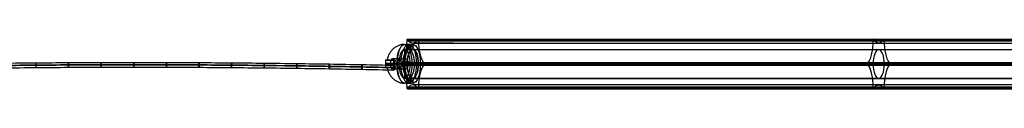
# Model space of a CAD drawing. Header units: millimetres. Extents: x -1192 to 1067, y -14 to 15.
# Tile 8 of 13: x -68 to 515, y -14 to 15. Entities that reach past the tile are written whole.
import ezdxf

# ---------------------------------------------------------------- set-up
doc = ezdxf.new("R2010")
doc.units = ezdxf.units.MM
for name, color, linetype in [('CABLE', 7, 'Continuous'), ('LUZ', 7, 'Continuous'), ('METAL NEGRO', 7, 'Continuous')]:
    doc.layers.add(name, color=color, linetype=linetype)

msp = doc.modelspace()

# ---------------------------------------------------------------- linework, layer by layer
at = {"layer": 'CABLE'}
for p, q in [((154.57, -1.69, 6.86), (154.33, -1.69, 9.65)), ((154.48, -0.29, 8.26), (154.42, -3.09, 8.25))]:
    msp.add_line(p, q, dxfattribs=at)
at = {"layer": 'CABLE', "extrusion": (-0.995849, 0.021761, -0.088378)}
for start, end in [(269.88935, 89.88935), (89.88935, 269.88935)]:
    msp.add_arc((-1.69, -5.43, -154.58), 1.4, start, end, dxfattribs=at)
at = {"layer": 'CABLE'}
for points, knots in [([(-154.58, -1.69, 6.86), (-148.14, -1.55, 6.29), (-135.27, -1.28, 5.22), (-115.94, -0.94, 3.82), (-96.62, -0.65, 2.64), (-77.3, -0.41, 1.68), (-57.97, -0.23, 0.93), (-38.65, -0.1, 0.39), (-19.33, -0.02, 0.07), (0, 0.01, -0.04), (19.32, -0.02, 0.07), (38.64, -0.1, 0.39), (57.97, -0.23, 0.93), (77.29, -0.41, 1.68), (96.61, -0.65, 2.64), (115.94, -0.94, 3.82), (135.26, -1.28, 5.22), (148.14, -1.55, 6.29), (154.57, -1.69, 6.86)], [0, 0, 0, 0, 19.377504, 38.737424, 58.082261, 77.414519, 96.736708, 116.051342, 135.360937, 154.668013, 173.975088, 193.284684, 212.599317, 231.921506, 251.253764, 270.598601, 289.958522, 309.336026, 309.336026, 309.336026, 309.336026]), ([(-154.49, -0.29, 8.26), (-148.05, -0.15, 7.69), (-135.18, 0.12, 6.61), (-115.87, 0.46, 5.22), (-96.56, 0.75, 4.04), (-77.25, 0.99, 3.08), (-57.94, 1.17, 2.33), (-38.63, 1.3, 1.79), (-19.31, 1.38, 1.47), (0, 1.41, 1.37), (19.31, 1.38, 1.47), (38.62, 1.3, 1.79), (57.93, 1.17, 2.33), (77.24, 0.99, 3.08), (96.56, 0.75, 4.04), (115.87, 0.46, 5.22), (135.18, 0.12, 6.61), (148.05, -0.15, 7.69), (154.48, -0.29, 8.26)], [0, 0, 0, 0, 19.377504, 38.737424, 58.082261, 77.414519, 96.736708, 116.051342, 135.360937, 154.668013, 173.975088, 193.284684, 212.599317, 231.921506, 251.253764, 270.598601, 289.958522, 309.336026, 309.336026, 309.336026, 309.336026]), ([(-154.43, -3.09, 8.25), (-147.99, -2.95, 7.68), (-135.13, -2.68, 6.61), (-115.83, -2.34, 5.22), (-96.52, -2.05, 4.04), (-77.22, -1.81, 3.08), (-57.92, -1.63, 2.33), (-38.61, -1.5, 1.79), (-19.31, -1.42, 1.47), (0, -1.39, 1.36), (19.3, -1.42, 1.47), (38.61, -1.5, 1.79), (57.91, -1.63, 2.33), (77.21, -1.81, 3.08), (96.52, -2.05, 4.04), (115.82, -2.34, 5.22), (135.13, -2.68, 6.61), (147.99, -2.95, 7.68), (154.42, -3.09, 8.25)], [0, 0, 0, 0, 19.377504, 38.737424, 58.082261, 77.414519, 96.736708, 116.051342, 135.360937, 154.668013, 173.975088, 193.284684, 212.599317, 231.921506, 251.253764, 270.598601, 289.958522, 309.336026, 309.336026, 309.336026, 309.336026]), ([(154.33, -1.69, 9.65), (147.9, -1.55, 9.08), (135.04, -1.29, 8.01), (115.75, -0.94, 6.62), (96.46, -0.65, 5.44), (77.17, -0.42, 4.48), (57.87, -0.23, 3.73), (38.58, -0.1, 3.19), (19.29, -0.02, 2.87), (0, 0.01, 2.76), (-19.3, -0.02, 2.87), (-38.59, -0.1, 3.19), (-57.88, -0.23, 3.73), (-77.17, -0.42, 4.48), (-96.47, -0.65, 5.44), (-115.76, -0.94, 6.62), (-135.05, -1.29, 8.01), (-147.9, -1.55, 9.08), (-154.33, -1.69, 9.65)], [-309.336026, -309.336026, -309.336026, -309.336026, -289.958522, -270.598601, -251.253764, -231.921506, -212.599317, -193.284684, -173.975088, -154.668013, -135.360937, -116.051342, -96.736708, -77.414519, -58.082261, -38.737424, -19.377504, 0, 0, 0, 0])]:
    msp.add_open_spline(points, degree=3, knots=knots, dxfattribs=at)
for points, knots in [([(-57.88, -0.24, 3.76), (-57.89, 1.16, 3.76), (-57.93, 1.16, 2.37), (-57.98, 1.16, 0.97), (-57.97, -0.24, 0.96)], [0, 0, 0, 2.199115, 2.199115, 4.39823, 4.39823, 4.39823]), ([(-38.59, -0.11, 3.23), (-38.59, 1.29, 3.23), (-38.62, 1.29, 1.83), (-38.66, 1.29, 0.43), (-38.65, -0.11, 0.43)], [0, 0, 0, 2.199115, 2.199115, 4.39823, 4.39823, 4.39823]), ([(-19.29, -0.03, 2.91), (-19.3, 1.37, 2.91), (-19.31, 1.37, 1.51), (-19.33, 1.37, 0.11), (-19.33, -0.03, 0.11)], [0, 0, 0, 2.199115, 2.199115, 4.39823, 4.39823, 4.39823]), ([(0, 0, 2.8), (0, 1.4, 2.8), (0, 1.4, 1.4), (0, 1.4, 0), (0, 0, 0)], [0, 0, 0, 2.199115, 2.199115, 4.39823, 4.39823, 4.39823]), ([(0, 0, 0), (0, -1.4, 0), (0, -1.4, 1.4), (0, -1.4, 2.8), (0, 0, 2.8)], [4.39823, 4.39823, 4.39823, 6.597345, 6.597345, 8.796459, 8.796459, 8.796459]), ([(19.29, -0.03, 2.91), (19.29, 1.37, 2.91), (19.31, 1.37, 1.51), (19.32, 1.37, 0.11), (19.32, -0.03, 0.11)], [0, 0, 0, 2.199115, 2.199115, 4.39823, 4.39823, 4.39823]), ([(38.58, -0.11, 3.23), (38.59, 1.29, 3.23), (38.62, 1.29, 1.83), (38.65, 1.29, 0.43), (38.64, -0.11, 0.43)], [0, 0, 0, 2.199115, 2.199115, 4.39823, 4.39823, 4.39823]), ([(57.87, -0.24, 3.76), (57.88, 1.16, 3.76), (57.93, 1.16, 2.37), (57.98, 1.16, 0.97), (57.96, -0.24, 0.96)], [0, 0, 0, 2.199115, 2.199115, 4.39823, 4.39823, 4.39823]), ([(77.16, -0.42, 4.51), (77.18, 0.98, 4.51), (77.24, 0.98, 3.12), (77.3, 0.98, 1.72), (77.29, -0.42, 1.71)], [0, 0, 0, 2.199115, 2.199115, 4.39823, 4.39823, 4.39823]), ([(96.45, -0.66, 5.48), (96.47, 0.74, 5.48), (96.55, 0.74, 4.08), (96.63, 0.74, 2.68), (96.61, -0.66, 2.68)], [0, 0, 0, 2.199115, 2.199115, 4.39823, 4.39823, 4.39823]), ([(115.74, -0.95, 6.65), (115.77, 0.45, 6.65), (115.86, 0.45, 5.26), (115.95, 0.45, 3.86), (115.93, -0.95, 3.86)], [0, 0, 0, 2.199115, 2.199115, 4.39823, 4.39823, 4.39823]), ([(135.04, -1.29, 8.04), (135.06, 0.11, 8.05), (135.17, 0.11, 6.65), (135.28, 0.11, 5.25), (135.25, -1.29, 5.25)], [0, 0, 0, 2.199115, 2.199115, 4.39823, 4.39823, 4.39823]), ([(-57.97, -0.24, 0.96), (-57.96, -1.64, 0.96), (-57.91, -1.64, 2.36), (-57.87, -1.64, 3.76), (-57.88, -0.24, 3.76)], [4.39823, 4.39823, 4.39823, 6.597345, 6.597345, 8.796459, 8.796459, 8.796459]), ([(-38.65, -0.11, 0.43), (-38.64, -1.51, 0.43), (-38.61, -1.51, 1.83), (-38.58, -1.51, 3.23), (-38.59, -0.11, 3.23)], [4.39823, 4.39823, 4.39823, 6.597345, 6.597345, 8.796459, 8.796459, 8.796459]), ([(-19.33, -0.03, 0.11), (-19.32, -1.43, 0.11), (-19.31, -1.43, 1.51), (-19.29, -1.43, 2.91), (-19.29, -0.03, 2.91)], [4.39823, 4.39823, 4.39823, 6.597345, 6.597345, 8.796459, 8.796459, 8.796459]), ([(19.32, -0.03, 0.11), (19.32, -1.43, 0.11), (19.3, -1.43, 1.51), (19.28, -1.43, 2.91), (19.29, -0.03, 2.91)], [4.39823, 4.39823, 4.39823, 6.597345, 6.597345, 8.796459, 8.796459, 8.796459]), ([(38.64, -0.11, 0.43), (38.63, -1.51, 0.43), (38.6, -1.51, 1.83), (38.57, -1.51, 3.23), (38.58, -0.11, 3.23)], [4.39823, 4.39823, 4.39823, 6.597345, 6.597345, 8.796459, 8.796459, 8.796459]), ([(57.96, -0.24, 0.96), (57.95, -1.64, 0.96), (57.91, -1.64, 2.36), (57.86, -1.64, 3.76), (57.87, -0.24, 3.76)], [4.39823, 4.39823, 4.39823, 6.597345, 6.597345, 8.796459, 8.796459, 8.796459]), ([(77.29, -0.42, 1.71), (77.27, -1.82, 1.71), (77.21, -1.82, 3.11), (77.15, -1.82, 4.51), (77.16, -0.42, 4.51)], [4.39823, 4.39823, 4.39823, 6.597345, 6.597345, 8.796459, 8.796459, 8.796459]), ([(96.61, -0.66, 2.68), (96.59, -2.06, 2.68), (96.51, -2.06, 4.08), (96.43, -2.06, 5.47), (96.45, -0.66, 5.48)], [4.39823, 4.39823, 4.39823, 6.597345, 6.597345, 8.796459, 8.796459, 8.796459]), ([(115.93, -0.95, 3.86), (115.91, -2.35, 3.86), (115.81, -2.35, 5.25), (115.72, -2.35, 6.65), (115.74, -0.95, 6.65)], [4.39823, 4.39823, 4.39823, 6.597345, 6.597345, 8.796459, 8.796459, 8.796459]), ([(135.25, -1.29, 5.25), (135.23, -2.69, 5.25), (135.12, -2.69, 6.64), (135.01, -2.69, 8.04), (135.04, -1.29, 8.04)], [4.39823, 4.39823, 4.39823, 6.597345, 6.597345, 8.796459, 8.796459, 8.796459])]:
    msp.add_rational_spline(points, [1, 0.707106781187, 1, 0.707106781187, 1], degree=2, knots=knots, dxfattribs=at)
at = {"layer": 'LUZ'}
for p, q in [((161.79, 14.36, 22.71), (713.56, 14.36, 258.41)), ((189.05, 12.78, 24.94), (165.2, 12.78, 14.75)), ((165.2, 12.78, 14.75), (165.2, 8.96, 14.75)), ((720.37, 14.36, 242.48), (168.6, 14.36, 6.78)), ((720.37, 14.12, 242.48), (168.6, 14.12, 6.78)), ((437.38, 15.03, 139.62), (438.72, 14.79, 139.74)), ((437.68, 14.12, 140.56), (437.68, 14.6, 140.56)), ((437.98, 14.6, 140.69), (713.56, 14.6, 258.41)), ((438.05, 14.79, 139.46), (438.05, 15.03, 139.9)), ((443.44, 14.79, 125.45), (444.78, 15.03, 125.57)), ((444.11, 15.03, 125.28), (444.11, 14.79, 125.73)), ((444.48, 14.12, 124.63), (444.48, 14.6, 124.63)), ((165.2, 8.96, 14.75), (716.96, 8.96, 250.44)), ((158.59, 0.46, 30.21), (710.36, 0.46, 265.91)), ((158.59, 0.42, 30.21), (161.86, 0.42, 22.56)), ((161.86, 0.46, 22.56), (713.63, 0.46, 258.26)), ((168.54, 0.46, 6.93), (720.3, 0.46, 242.62)), ((168.54, 0.42, 6.93), (171.8, 0.42, -0.72)), ((171.8, 0.46, -0.72), (723.57, 0.46, 234.97)), ((433.98, 0.89, 147.58), (435.32, 1.13, 147.71)), ((433.98, 0.03, 147.58), (435.32, -0.21, 147.71)), ((434.65, 1.13, 147.42), (434.65, 0.89, 147.87)), ((434.65, 0.03, 147.87), (434.65, -0.21, 147.42)), ((446.84, 1.13, 117.48), (448.18, 0.89, 117.61)), ((446.84, -0.21, 117.48), (448.18, 0.03, 117.61)), ((447.51, 0.89, 117.32), (447.51, 1.13, 117.77)), ((447.51, -0.21, 117.77), (447.51, 0.03, 117.32)), ((165.2, -8.04, 14.75), (716.96, -8.04, 250.44)), ((165.2, -8.04, 14.75), (165.2, -11.86, 14.75)), ((161.79, -13.44, 22.71), (713.56, -13.44, 258.41)), ((161.99, -14.17, 22.25), (713.76, -14.17, 257.95)), ((716.96, -11.86, 250.44), (165.2, -11.86, 14.75)), ((168.4, -14.17, 7.24), (720.17, -14.17, 242.94)), ((720.37, -13.44, 242.48), (168.6, -13.44, 6.78)), ((168.6, -13.67, 6.78), (504.12, -13.67, 150.11)), ((437.38, -14.11, 139.62), (438.72, -13.87, 139.74)), ((437.68, -13.67, 140.56), (437.68, -13.2, 140.56)), ((438.05, -14.11, 139.9), (438.05, -13.87, 139.46)), ((443.44, -13.87, 125.45), (444.78, -14.11, 125.57)), ((444.11, -13.87, 125.73), (444.11, -14.11, 125.28)), ((444.48, -13.67, 124.63), (444.48, -13.2, 124.63))]:
    msp.add_line(p, q, dxfattribs=at)
at = {"layer": 'LUZ', "extrusion": (0.919613, -3.21493e-13, 0.392825)}
msp.add_arc((14.12, -27.67, 157.71), 15, 210, 270, dxfattribs=at)
at = {"layer": 'LUZ', "extrusion": (-0.919613, 2.51739e-12, -0.392825)}
msp.add_arc((-14.6, -43.17, -157.71), 0.5, 90, 180, dxfattribs=at)
at = {"layer": 'LUZ', "extrusion": (0.919613, -4.12017e-11, 0.392825)}
msp.add_arc((14.6, -43.17, 157.71), 0.5, 330, 0, dxfattribs=at)
at = {"layer": 'LUZ', "extrusion": (0.919613, -4.96413e-12, 0.392825)}
msp.add_arc((27.78, -51.33, 157.71), 15, 150, 180, dxfattribs=at)
at = {"layer": 'LUZ', "extrusion": (0.919613, 2.9407e-12, 0.392825)}
msp.add_arc((27.78, -51.33, 157.71), 15, 180, 210, dxfattribs=at)
at = {"layer": 'LUZ', "extrusion": (-0.919613, 2.95668e-11, -0.392825)}
msp.add_arc((-14.6, -59.49, -157.71), 0.5, 150, 180, dxfattribs=at)
at = {"layer": 'LUZ', "extrusion": (0.919613, -6.09012e-12, 0.392825)}
msp.add_arc((14.6, -59.49, 157.71), 0.5, 270, 0, dxfattribs=at)
at = {"layer": 'LUZ', "extrusion": (0.919613, 1.77481e-14, 0.392825)}
msp.add_arc((14.12, -74.99, 157.71), 15, 90, 150, dxfattribs=at)
at = {"layer": 'LUZ', "extrusion": (-0.919613, 0, -0.392825)}
for centre, start, end in [((-14.12, -27.67, -457.71), 270, 330), ((-27.78, -51.33, -457.71), 0, 30), ((-27.78, -51.33, -457.71), 330, 360), ((-14.12, -74.99, -457.71), 30, 90), ((13.2, -27.67, -457.71), 210, 270), ((13.2, -74.99, -457.71), 90, 150), ((26.86, -51.33, -457.71), 150, 210)]:
    msp.add_arc(centre, 15, start, end, dxfattribs=at)
at = {"layer": 'LUZ', "extrusion": (0.919613, 1.7053e-13, 0.392825)}
for centre, start, end in [((14.6, -43.17, 457.71), 360, 90), ((14.6, -43.17, 457.71), 330, 360), ((0.46, -35.01, 457.71), 30, 150)]:
    msp.add_arc(centre, 0.5, start, end, dxfattribs=at)
at = {"layer": 'LUZ', "extrusion": (0.919613, -4.54747e-13, 0.392825)}
for start, end in [(360, 30), (270, 360)]:
    msp.add_arc((14.6, -59.49, 457.71), 0.5, start, end, dxfattribs=at)
at = {"layer": 'LUZ', "extrusion": (0.919613, 0, 0.392825)}
for centre, start, end in [((0.46, -51.33, 157.71), 0, 180), ((0.46, -51.33, 157.71), 180, 0), ((0.46, -51.33, 457.71), 0, 180), ((0.46, -51.33, 457.71), 180, 0)]:
    msp.add_arc(centre, 8.5, start, end, dxfattribs=at)
at = {"layer": 'LUZ', "extrusion": (-0.919613, -9.47298e-14, -0.392825)}
msp.add_arc((-0.46, -35.01, -157.71), 0.5, 30, 150, dxfattribs=at)
at = {"layer": 'LUZ', "extrusion": (-0.919613, 2.47913e-13, -0.392825)}
msp.add_arc((-0.46, -67.65, -157.71), 0.5, 210, 330, dxfattribs=at)
at = {"layer": 'LUZ', "extrusion": (0.919613, -2.84217e-13, 0.392825)}
msp.add_arc((0.46, -67.65, 457.71), 0.5, 210, 330, dxfattribs=at)
at = {"layer": 'LUZ', "extrusion": (0.919613, -2.41434e-14, 0.392825)}
msp.add_arc((-13.2, -27.67, 157.71), 15, 270, 330, dxfattribs=at)
at = {"layer": 'LUZ', "extrusion": (0.919613, 5.47056e-13, 0.392825)}
msp.add_arc((-13.2, -74.99, 157.71), 15, 30, 90, dxfattribs=at)
at = {"layer": 'LUZ', "extrusion": (0.919613, 4.87776e-13, 0.392825)}
msp.add_arc((-26.86, -51.33, 157.71), 15, 330, 30, dxfattribs=at)
at = {"layer": 'LUZ', "extrusion": (-0.919613, -6.88562e-12, -0.392825)}
msp.add_arc((13.67, -43.17, -157.71), 0.5, 330, 90, dxfattribs=at)
at = {"layer": 'LUZ', "extrusion": (-0.919613, 5.27667e-12, -0.392825)}
msp.add_arc((13.67, -59.49, -157.71), 0.5, 270, 30, dxfattribs=at)
at = {"layer": 'LUZ', "extrusion": (0.919613, -1.7053e-13, 0.392825)}
msp.add_arc((-13.67, -43.17, 457.71), 0.5, 90, 210, dxfattribs=at)
at = {"layer": 'LUZ', "extrusion": (0.919613, 4.54747e-13, 0.392825)}
msp.add_arc((-13.67, -59.49, 457.71), 0.5, 150, 270, dxfattribs=at)
at = {"layer": 'LUZ'}
for points in [[(161.79, 14.12, 22.71), (161.79, 14.6, 22.71)], [(713.56, 14.6, 258.41), (161.79, 14.6, 22.71)], [(161.79, 14.12, 22.71), (713.56, 14.12, 258.41)], [(161.99, 15.1, 22.25), (713.76, 15.1, 257.95)], [(162.09, 15.03, 22.02), (162.25, 14.79, 21.64)], [(713.86, 15.03, 257.72), (162.09, 15.03, 22.02)], [(714.02, 14.79, 257.34), (162.25, 14.79, 21.64)], [(165.2, 12.78, 14.75), (716.96, 12.78, 250.44)], [(168.14, 14.79, 7.85), (168.3, 15.03, 7.47)], [(168.14, 14.79, 7.85), (719.91, 14.79, 243.54)], [(168.3, 15.03, 7.47), (720.07, 15.03, 243.17)], [(168.4, 15.1, 7.24), (720.17, 15.1, 242.94)], [(168.6, 14.6, 6.78), (168.6, 14.12, 6.78)], [(720.37, 14.6, 242.48), (168.6, 14.6, 6.78)], [(720.37, 14.12, 242.48), (168.6, 14.12, 6.78)], [(165.2, 8.96, 14.75), (716.96, 8.96, 250.44)], [(158.69, 0.89, 29.98), (158.85, 1.13, 29.61)], [(710.45, 0.89, 265.68), (158.69, 0.89, 29.98)], [(158.85, -0.21, 29.61), (158.69, 0.03, 29.98)], [(158.69, 0.03, 29.98), (710.45, 0.03, 265.68)], [(710.62, 1.13, 265.3), (158.85, 1.13, 29.61)], [(171.54, 1.13, -0.12), (171.71, 0.89, -0.49)], [(171.54, 1.13, -0.12), (723.31, 1.13, 235.58)], [(171.71, 0.03, -0.49), (171.54, -0.21, -0.12)], [(723.47, 0.89, 235.2), (171.71, 0.89, -0.49)], [(171.71, 0.03, -0.49), (723.47, 0.03, 235.2)], [(158.85, -0.21, 29.61), (710.62, -0.21, 265.3)], [(723.31, -0.21, 235.58), (171.54, -0.21, -0.12)], [(716.96, -8.04, 250.44), (165.2, -8.04, 14.75)], [(161.79, -13.67, 22.71), (161.79, -13.2, 22.71)], [(713.56, -13.2, 258.41), (161.79, -13.2, 22.71)], [(713.56, -13.67, 258.41), (161.79, -13.67, 22.71)], [(162.25, -13.87, 21.64), (162.09, -14.11, 22.02)], [(162.09, -14.11, 22.02), (713.86, -14.11, 257.72)], [(162.25, -13.87, 21.64), (714.02, -13.87, 257.34)], [(168.3, -14.11, 7.47), (168.14, -13.87, 7.85)], [(719.91, -13.87, 243.54), (168.14, -13.87, 7.85)], [(720.07, -14.11, 243.17), (168.3, -14.11, 7.47)], [(168.6, -13.2, 6.78), (168.6, -13.67, 6.78)], [(168.6, -13.2, 6.78), (720.37, -13.2, 242.48)], [(720.37, -13.67, 242.48), (168.6, -13.67, 6.78)]]:
    msp.add_open_spline(points, degree=1, dxfattribs=at)
at = {"layer": 'METAL NEGRO'}
for p, q in [((161.65, 9.05, 13.76), (161.65, 12.05, 13.76)), ((162.9, 8.98, 15.01), (162.9, 12, 15.01)), ((162.9, 8.98, 12.51), (162.9, 12, 12.51)), ((164.15, 9.05, 13.76), (164.15, 12.05, 13.76)), ((165.2, 12.06, 14.75), (165.2, 9.06, 14.75)), ((160.37, 9.06, 12.68), (160.37, 2.8, 12.68)), ((153.97, 0.56, 12.4), (149.08, 0.56, 14.87)), ((149.84, 2.81, 8.64), (152.58, 2.81, 8.64)), ((151.52, 0.11, 13.63), (151.52, 1.01, 13.63)), ((151.73, 2.81, 11.51), (151.73, 2.81, 5.43)), ((153.77, 3.03, 5.85), (152.44, 3.03, 8.97)), ((153.17, 3.56, 7.27), (153.17, 2.81, 7.27)), ((153.97, 0.56, 12.4), (154.46, 0.56, 11.25)), ((154.69, 0.56, 4.82), (154.14, 0.56, 3.01)), ((154.71, 0.11, 4.86), (154.15, 0.11, 3.02)), ((154.4, 2.45, 11.37), (154.4, -1.32, 11.37)), ((154.42, 1.01, 3.94), (154.42, 0.11, 3.94)), ((154.46, 0.56, 11.25), (159.98, 0.56, 13.6)), ((154.69, 0.56, 4.82), (158.42, 0.56, 6.42)), ((160.68, 0.56, 25.32), (155.85, 0.56, 23.26)), ((161.86, 0.56, 22.56), (157.03, 0.56, 20.5)), ((159.98, 0.56, 13.6), (157.03, 0.56, 20.5)), ((158.42, 0.56, 6.42), (160.66, 0.56, 1.19)), ((161.86, 0.56, 22.56), (160.68, 0.56, 25.32)), ((160.72, 0.56, 7.4), (162.33, 0.56, 8.09)), ((160.72, 0.56, 7.4), (163.22, 0.56, 1.54)), ((163.71, 0.56, 4.87), (162.33, 0.56, 8.09)), ((168.54, 0.56, 6.93), (163.71, 0.56, 4.87)), ((169.71, 0.56, 4.17), (164.89, 0.56, 2.11)), ((169.71, 0.56, 4.17), (168.54, 0.56, 6.93)), ((149.84, -1.69, 8.64), (152.58, -1.69, 8.64)), ((151.73, -1.69, 5.43), (151.73, -1.69, 11.51)), ((153.77, -1.91, 5.85), (152.44, -1.91, 8.97)), ((153.39, -1.69, 6.74), (153.13, -1.69, 5.87)), ((153.17, -1.69, 7.27), (153.17, -2.44, 7.27)), ((160.37, -1.67, 12.68), (160.37, -7.94, 12.68)), ((161.65, -7.92, 13.76), (161.65, -10.93, 13.76)), ((162.9, -7.86, 15.01), (162.9, -10.88, 15.01)), ((162.9, -7.86, 12.51), (162.9, -10.88, 12.51)), ((164.15, -7.92, 13.76), (164.15, -10.93, 13.76)), ((165.2, -7.94, 14.75), (165.2, -10.94, 14.75))]:
    msp.add_line(p, q, dxfattribs=at)
at = {"layer": 'METAL NEGRO', "extrusion": (-0.919613, 4.25779e-13, -0.392825)}
msp.add_arc((-0.56, -51.33, -152.46), 11.5, 90, 180, dxfattribs=at)
at = {"layer": 'METAL NEGRO', "extrusion": (-0.919613, -5.68434e-14, -0.392825)}
for radius, start, end in [(11.5, 6.20826, 173.79145), (11.5, 186.20882, 353.79118), (8.5, 188.41358, 351.58683)]:
    msp.add_arc((-0.56, -51.33, -155.08), radius, start, end, dxfattribs=at)
at = {"layer": 'METAL NEGRO', "extrusion": (0.919613, -1.70869e-13, 0.392825)}
msp.add_arc((0.56, -51.33, 152.46), 11.5, 270, 0, dxfattribs=at)
at = {"layer": 'METAL NEGRO', "extrusion": (-0.919613, 8.82626e-14, -0.392825)}
msp.add_arc((-0.56, -51.33, -157.71), 11.5, 0, 180, dxfattribs=at)
at = {"layer": 'METAL NEGRO', "extrusion": (-0.919613, -8.82626e-14, -0.392825)}
msp.add_arc((-0.56, -51.33, -157.71), 11.5, 180, 0, dxfattribs=at)
at = {"layer": 'METAL NEGRO', "extrusion": (0.919613, 0, 0.392825)}
for start, end in [(0, 180), (180, 0)]:
    msp.add_arc((0.56, -51.33, 152.46), 8.5, start, end, dxfattribs=at)
at = {"layer": 'METAL NEGRO', "extrusion": (-0.919613, 5.68434e-14, -0.392825)}
msp.add_arc((-0.56, -51.33, -155.08), 8.5, 8.41387, 171.58607, dxfattribs=at)
at = {"layer": 'METAL NEGRO', "extrusion": (0, 1, 0)}
for centre, radius, start, end in [((-162.9, 13.76, 10.51), 1.25, 336.86959, 156.86959), ((-162.9, 13.76, 10.51), 1.25, 156.86959, 336.86959), ((-160.37, 12.68, 2.81), 11.28, 312.9044, 0.83478)]:
    msp.add_arc(centre, radius, start, end, dxfattribs=at)
at = {"layer": 'METAL NEGRO', "extrusion": (-0.919613, 1.19414e-13, -0.392825)}
msp.add_arc((-0.56, -51.33, -157.71), 8.5, 0, 180, dxfattribs=at)
at = {"layer": 'METAL NEGRO', "extrusion": (-0.919613, -1.19414e-13, -0.392825)}
msp.add_arc((-0.56, -51.33, -157.71), 8.5, 180, 0, dxfattribs=at)
at = {"layer": 'METAL NEGRO', "extrusion": (0.451961, 1.47113e-11, 0.892038)}
msp.add_arc((0.56, -137.32, 80.64), 11.06, 87.66819, 90, dxfattribs=at)
at = {"layer": 'METAL NEGRO', "extrusion": (0, -1, 0)}
for centre, radius, start, end in [((160.37, 12.68, -0.56), 11.5, 113.13041, 169.02763), ((160.37, 12.68, -0.56), 11.5, 237.23319, 271.4416), ((160.37, 12.68, -0.56), 11.5, 284.37748, 293.13041), ((160.37, 12.68, 1.69), 11.28, 179.16522, 227.0956), ((162.9, 13.76, 9.39), 1.25, 23.13041, 203.13041), ((162.9, 13.76, 9.39), 1.25, 203.13041, 23.13041)]:
    msp.add_arc(centre, radius, start, end, dxfattribs=at)
at = {"layer": 'METAL NEGRO', "extrusion": (0.451961, 3.55309e-12, 0.892038)}
msp.add_arc((0.56, -137.32, 80.64), 11.06, 90, 92.33181, dxfattribs=at)
at = {"layer": 'METAL NEGRO', "extrusion": (-0.892038, -2.27374e-13, 0.451961)}
msp.add_arc((-1.01, 78.84, -129.91), 1.8, 90, 180, dxfattribs=at)
at = {"layer": 'METAL NEGRO', "extrusion": (0.892038, 0, -0.451961)}
msp.add_arc((0.11, 78.84, 129.91), 1.8, 90, 180, dxfattribs=at)
at = {"layer": 'METAL NEGRO', "extrusion": (0.919613, 5.39985e-13, 0.392825)}
msp.add_arc((0.56, -53.33, 143.71), 3, 0, 41.40962, dxfattribs=at)
at = {"layer": 'METAL NEGRO', "extrusion": (0.290194, 5.68434e-14, 0.956968)}
msp.add_arc((1.01, -144.84, 49.27), 1.8, 270, 360, dxfattribs=at)
at = {"layer": 'METAL NEGRO', "extrusion": (-0.290194, 0, -0.956968)}
msp.add_arc((-0.11, -144.84, -49.27), 1.8, 270, 360, dxfattribs=at)
at = {"layer": 'METAL NEGRO', "extrusion": (0.919613, -4.57705e-12, 0.392825)}
msp.add_arc((0.56, -53.33, 143.71), 3, 310.45933, 0, dxfattribs=at)
at = {"layer": 'METAL NEGRO', "extrusion": (0.956968, -2.52105e-12, -0.290194)}
msp.add_arc((0.56, 58.68, 146.64), 11.06, 270, 272.33181, dxfattribs=at)
at = {"layer": 'METAL NEGRO', "extrusion": (0.956968, 1.39167e-11, -0.290194)}
msp.add_arc((0.56, 58.68, 146.64), 11.06, 267.66819, 270, dxfattribs=at)
at = {"layer": 'METAL NEGRO', "extrusion": (0.919613, 4.62685e-14, 0.392825)}
msp.add_arc((0.56, -53.33, 146.46), 3, 42.51549, 137.48451, dxfattribs=at)
at = {"layer": 'METAL NEGRO', "extrusion": (-0.919613, -2.64788e-13, -0.392825)}
msp.add_arc((-0.56, -51.33, -152.46), 11.5, 0, 90, dxfattribs=at)
at = {"layer": 'METAL NEGRO', "extrusion": (0.919613, 5.68434e-14, 0.392825)}
msp.add_arc((0.56, -53.33, 148.27), 3, 0, 180, dxfattribs=at)
at = {"layer": 'METAL NEGRO', "extrusion": (0.919613, 1.13687e-13, 0.392825)}
msp.add_arc((0.56, -53.33, 148.12), 3, 180, 360, dxfattribs=at)
at = {"layer": 'METAL NEGRO', "extrusion": (0.392825, 0, -0.919613)}
for centre, start, end in [((0.56, 149.46, 59.09), 180, 360), ((0.56, 149.46, 59.35), 0, 180)]:
    msp.add_arc(centre, 1.25, start, end, dxfattribs=at)
at = {"layer": 'METAL NEGRO', "extrusion": (-0.919613, 0, -0.392825)}
for start, end in [(0, 180), (180, 0)]:
    msp.add_arc((-0.56, -53.33, -152.46), 3, start, end, dxfattribs=at)
at = {"layer": 'METAL NEGRO', "extrusion": (0.919613, 9.7511e-13, 0.392825)}
msp.add_arc((0.56, -51.33, 152.46), 11.5, 180, 270, dxfattribs=at)
at = {"layer": 'METAL NEGRO', "extrusion": (0.919613, 1.65383e-12, 0.392825)}
msp.add_arc((0.56, -53.33, 143.71), 3, 138.59038, 180, dxfattribs=at)
at = {"layer": 'METAL NEGRO', "extrusion": (0.919613, 7.43938e-12, 0.392825)}
msp.add_arc((0.56, -53.33, 143.71), 3, 180, 229.54067, dxfattribs=at)
at = {"layer": 'METAL NEGRO'}
for points, weights, degree in [([(160.37, 12.06, 12.68), (151.69, 12.06, 8.98), (150, 2.81, 8.25)], [1, 0.746414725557, 0.931934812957], 2), ([(160.37, 12.06, 12.68), (155.85, 12.06, 23.26), (155.85, 0.56, 23.26)], [1, 0.707106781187, 1], 2), ([(155.85, 0.56, 23.26), (150.24, 0.56, 20.86), (149.08, 0.56, 14.87)], [1, 0.819830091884, 0.861319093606], 2), ([(153.39, 2.81, 6.74), (153.61, 2.81, 6.23), (153.82, 2.71, 5.73), (154, 2.51, 5.31)], [1, 0.971301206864, 0.971301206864, 1], 3), ([(153.97, 1.01, 12.4), (153.97, 1.9, 12.4), (154.31, 2.59, 11.6), (154.84, 2.77, 10.35)], [1, 0.851082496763, 0.851082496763, 1], 3), ([(154.84, -1.65, 10.35), (154.31, -1.47, 11.6), (153.97, -0.78, 12.4), (153.97, 0.11, 12.4)], [1, 0.851082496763, 0.851082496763, 1], 3), ([(154.14, 0.56, 3.01), (157.12, 0.56, 1.1), (160.66, 0.56, 1.19)], [0.861319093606, 0.836758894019, 0.889874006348], 2), ([(154.71, 0.11, 4.86), (154.69, 0.41, 4.81), (154.69, 0.71, 4.81), (154.71, 1.01, 4.86)], [1, 0.99245733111, 0.99245733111, 1], 3), ([(155.85, 0.56, 23.26), (155.85, -10.94, 23.26), (160.37, -10.94, 12.68)], [1, 0.707106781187, 1], 2), ([(150, -1.69, 8.25), (151.69, -10.94, 8.98), (160.37, -10.94, 12.68)], [0.931934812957, 0.746414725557, 1], 2), ([(154, -1.39, 5.31), (153.82, -1.58, 5.73), (153.61, -1.69, 6.23), (153.39, -1.69, 6.74)], [1, 0.971301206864, 0.971301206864, 1], 3)]:
    msp.add_rational_spline(points, weights, degree=degree, dxfattribs=at)
for points, degree in [([(160.37, 12.06, 12.68), (161.75, 12.06, 13.27)], 1), ([(161.75, 12.06, 13.27), (161.75, 9.06, 13.27)], 1), ([(164.05, 9.06, 14.26), (164.05, 12.06, 14.26)], 1), ([(164.05, 12.06, 14.26), (165.2, 12.06, 14.75)], 1), ([(161.75, 9.06, 13.27), (160.37, 9.06, 12.68)], 1), ([(165.2, 9.06, 14.75), (164.05, 9.06, 14.26)], 1), ([(154.44, 2.81, 10.14), (149.09, 2.81, 12.85)], 1), ([(149.09, 1.01, 14.87), (153.97, 1.01, 12.4)], 1), ([(153.97, 0.11, 12.4), (149.09, 0.11, 14.87)], 1), ([(152.33, 2.81, 9.23), (154.44, 2.81, 10.14)], 1), ([(152.33, 2.81, 9.23), (153.39, 2.81, 6.74)], 1), ([(152.69, 2.81, 4.42), (153.39, 2.81, 6.74)], 1), ([(161.15, 3.56, 10.84), (153.11, 3.56, 7.41)], 1), ([(153.97, 1.01, 12.4), (153.97, 0.11, 12.4)], 1), ([(154.71, 1.01, 4.86), (154.15, 1.01, 3.02)], 1), ([(154.15, 0.11, 3.02), (154.71, 0.11, 4.86)], 1), ([(154.44, 2.81, 10.14), (154.58, 2.81, 10.2), (154.72, 2.8, 10.27), (154.84, 2.77, 10.35)], 3), ([(159.47, 1.81, 7.16), (161.94, 1.81, 1.36)], 1), ([(149.09, -1.69, 12.85), (154.44, -1.69, 10.14)], 1), ([(154.44, -1.69, 10.14), (152.33, -1.69, 9.23)], 1), ([(153.39, -1.69, 6.74), (152.33, -1.69, 9.23)], 1), ([(153.39, -1.69, 6.74), (152.69, -1.69, 4.42)], 1), ([(153.11, -2.44, 7.41), (161.15, -2.44, 10.84)], 1), ([(154.84, -1.65, 10.35), (154.72, -1.68, 10.27), (154.58, -1.69, 10.2), (154.44, -1.69, 10.14)], 3), ([(161.94, -0.69, 1.36), (159.47, -0.69, 7.16)], 1), ([(160.37, -7.94, 12.68), (161.75, -7.94, 13.27)], 1), ([(161.75, -10.94, 13.27), (160.37, -10.94, 12.68)], 1), ([(161.75, -7.94, 13.27), (161.75, -10.94, 13.27)], 1), ([(164.05, -10.94, 14.26), (164.05, -7.94, 14.26)], 1), ([(164.05, -7.94, 14.26), (165.2, -7.94, 14.75)], 1), ([(165.2, -10.94, 14.75), (164.05, -10.94, 14.26)], 1)]:
    msp.add_open_spline(points, degree=degree, dxfattribs=at)
for points, knots in [([(164.05, 12.06, 14.26), (163.98, 12.06, 14.41), (163.89, 12.06, 14.54), (163.65, 12.04, 14.77), (163.51, 12.04, 14.86), (163.21, 12.02, 14.98), (163.05, 12.01, 15.02), (162.72, 12, 15.01), (162.56, 11.99, 14.98), (162.33, 11.99, 14.88), (162.26, 11.99, 14.84), (162.12, 12, 14.75), (162.06, 12, 14.7), (161.89, 12.01, 14.52), (161.8, 12.02, 14.38), (161.68, 12.04, 14.08), (161.65, 12.04, 13.91), (161.65, 12.05, 13.67), (161.66, 12.06, 13.59), (161.69, 12.06, 13.43), (161.72, 12.06, 13.35), (161.75, 12.06, 13.27)], [0, 0, 0, 0, 0.493806, 0.493806, 0.987612, 0.987612, 1.481418, 1.481418, 1.975223, 1.975223, 2.222126, 2.222126, 2.469029, 2.469029, 2.962835, 2.962835, 3.456641, 3.456641, 3.703544, 3.703544, 3.950447, 3.950447, 3.950447, 3.950447]), ([(161.75, 12.06, 13.27), (161.81, 12.06, 13.12), (161.91, 12.06, 12.98), (162.14, 12.04, 12.76), (162.28, 12.04, 12.67), (162.58, 12.02, 12.54), (162.75, 12.01, 12.51), (163.07, 12, 12.52), (163.24, 11.99, 12.55), (163.54, 11.99, 12.68), (163.68, 12, 12.77), (163.91, 12.01, 13.01), (164, 12.02, 13.15), (164.12, 12.04, 13.45), (164.15, 12.04, 13.61), (164.15, 12.06, 13.94), (164.11, 12.06, 14.1), (164.05, 12.06, 14.26)], [0, 0, 0, 0, 0.494393, 0.494393, 0.988786, 0.988786, 1.483179, 1.483179, 1.977572, 1.977572, 2.471965, 2.471965, 2.966358, 2.966358, 3.460751, 3.460751, 3.955144, 3.955144, 3.955144, 3.955144]), ([(161.75, 9.06, 13.27), (161.68, 9.06, 13.42), (161.65, 9.06, 13.59), (161.65, 9.04, 13.91), (161.68, 9.03, 14.08), (161.77, 9.01, 14.3), (161.81, 9, 14.38), (161.89, 8.99, 14.51), (161.95, 8.99, 14.58), (162.12, 8.97, 14.75), (162.25, 8.97, 14.85), (162.56, 8.97, 14.98), (162.72, 8.97, 15.01), (163.05, 8.99, 15.02), (163.21, 9, 14.98), (163.51, 9.03, 14.86), (163.65, 9.04, 14.77), (163.89, 9.06, 14.55), (163.98, 9.06, 14.41), (164.05, 9.06, 14.26)], [0, 0, 0, 0, 0.494418, 0.494418, 0.988837, 0.988837, 1.236046, 1.236046, 1.483255, 1.483255, 1.977673, 1.977673, 2.472092, 2.472092, 2.96651, 2.96651, 3.460928, 3.460928, 3.955346, 3.955346, 3.955346, 3.955346]), ([(161.75, 9.06, 13.27), (161.78, 9.06, 13.2), (161.82, 9.06, 13.12), (161.91, 9.06, 12.99), (161.96, 9.05, 12.93), (162.14, 9.04, 12.76), (162.28, 9.03, 12.67), (162.58, 9, 12.54), (162.75, 8.99, 12.51), (162.99, 8.98, 12.52), (163.07, 8.97, 12.52), (163.23, 8.97, 12.56), (163.31, 8.97, 12.58), (163.54, 8.97, 12.68), (163.68, 8.97, 12.77), (163.9, 8.99, 13.01), (164, 9, 13.15), (164.12, 9.03, 13.45), (164.15, 9.04, 13.61), (164.15, 9.06, 13.94), (164.11, 9.06, 14.1), (164.05, 9.06, 14.26)], [-3.952953, -3.952953, -3.952953, -3.952953, -3.705894, -3.705894, -3.458834, -3.458834, -2.964715, -2.964715, -2.470596, -2.470596, -2.223536, -2.223536, -1.976477, -1.976477, -1.482358, -1.482358, -0.988238, -0.988238, -0.494119, -0.494119, 0, 0, 0, 0]), ([(149.09, 2.81, 12.85), (149.1, 2.81, 13.1), (149.1, 2.77, 13.35), (149.11, 2.6, 13.82), (149.11, 2.48, 14.04), (149.11, 2.24, 14.32), (149.11, 2.15, 14.41), (149.11, 1.95, 14.57), (149.11, 1.85, 14.63), (149.1, 1.62, 14.75), (149.1, 1.5, 14.79), (149.1, 1.26, 14.85), (149.09, 1.14, 14.87), (149.09, 1.01, 14.87)], [0, 0, 0, 0, 0.751676, 0.751676, 1.503353, 1.503353, 1.879191, 1.879191, 2.255029, 2.255029, 2.630868, 2.630868, 3.006706, 3.006706, 3.006706, 3.006706]), ([(149.09, 0.11, 14.87), (149.09, -0.01, 14.87), (149.1, -0.14, 14.85), (149.1, -0.38, 14.79), (149.1, -0.5, 14.75), (149.11, -0.83, 14.58), (149.11, -1.03, 14.42), (149.11, -1.27, 14.13), (149.11, -1.35, 14.03), (149.11, -1.47, 13.81), (149.1, -1.52, 13.7), (149.1, -1.6, 13.47), (149.1, -1.64, 13.34), (149.1, -1.68, 13.1), (149.09, -1.69, 12.97), (149.09, -1.69, 12.85)], [0, 0, 0, 0, 0.37557, 0.37557, 0.75114, 0.75114, 1.502279, 1.502279, 1.877849, 1.877849, 2.253419, 2.253419, 2.628989, 2.628989, 3.004559, 3.004559, 3.004559, 3.004559]), ([(154.15, 1.01, 3.02), (154.15, 1.14, 3.03), (154.14, 1.26, 3.04), (154.1, 1.5, 3.09), (154.07, 1.62, 3.12), (153.95, 1.96, 3.24), (153.84, 2.15, 3.35), (153.63, 2.4, 3.55), (153.56, 2.47, 3.62), (153.4, 2.59, 3.76), (153.32, 2.64, 3.84), (153.14, 2.73, 4), (153.05, 2.76, 4.09), (152.87, 2.8, 4.25), (152.78, 2.81, 4.34), (152.69, 2.81, 4.42)], [0, 0, 0, 0, 0.37557, 0.37557, 0.75114, 0.75114, 1.502279, 1.502279, 1.877849, 1.877849, 2.253419, 2.253419, 2.628989, 2.628989, 3.004559, 3.004559, 3.004559, 3.004559]), ([(152.69, -1.69, 4.42), (152.88, -1.69, 4.25), (153.05, -1.65, 4.08), (153.4, -1.48, 3.76), (153.56, -1.36, 3.61), (153.77, -1.11, 3.41), (153.83, -1.02, 3.35), (153.94, -0.83, 3.25), (153.99, -0.72, 3.2), (154.07, -0.5, 3.12), (154.1, -0.38, 3.09), (154.14, -0.14, 3.04), (154.15, -0.02, 3.03), (154.15, 0.11, 3.02)], [0, 0, 0, 0, 0.751676, 0.751676, 1.503353, 1.503353, 1.879191, 1.879191, 2.255029, 2.255029, 2.630868, 2.630868, 3.006706, 3.006706, 3.006706, 3.006706]), ([(154.71, 1.01, 4.86), (154.71, 1.16, 4.89), (154.71, 1.3, 4.93), (154.65, 1.59, 5), (154.61, 1.73, 5.04), (154.49, 1.98, 5.12), (154.42, 2.11, 5.17), (154.23, 2.33, 5.25), (154.13, 2.42, 5.28), (154, 2.51, 5.31)], [-1.791233, -1.791233, -1.791233, -1.791233, -1.343424, -1.343424, -0.895616, -0.895616, -0.447808, -0.447808, 0, 0, 0, 0]), ([(154, -1.39, 5.31), (154.13, -1.3, 5.28), (154.23, -1.21, 5.25), (154.42, -0.98, 5.17), (154.49, -0.86, 5.12), (154.61, -0.6, 5.04), (154.65, -0.46, 5), (154.71, -0.18, 4.92), (154.71, -0.04, 4.89), (154.71, 0.11, 4.86)], [-1.791242, -1.791242, -1.791242, -1.791242, -1.343432, -1.343432, -0.895621, -0.895621, -0.447811, -0.447811, 0, 0, 0, 0]), ([(159.47, -0.69, 7.16), (159.32, -0.69, 7.09), (159.17, -0.66, 7.01), (158.91, -0.53, 6.85), (158.8, -0.44, 6.76), (158.66, -0.27, 6.64), (158.62, -0.2, 6.61), (158.55, -0.07, 6.54), (158.52, 0, 6.51), (158.47, 0.16, 6.47), (158.46, 0.23, 6.45), (158.43, 0.39, 6.42), (158.42, 0.48, 6.42), (158.42, 0.73, 6.42), (158.45, 0.89, 6.44), (158.55, 1.19, 6.54), (158.62, 1.33, 6.61), (158.8, 1.56, 6.76), (158.91, 1.65, 6.85), (159.17, 1.78, 7.01), (159.31, 1.81, 7.09), (159.47, 1.81, 7.16)], [0, 0, 0, 0, 0.499448, 0.499448, 0.998895, 0.998895, 1.248619, 1.248619, 1.498343, 1.498343, 1.748066, 1.748066, 1.99779, 1.99779, 2.497238, 2.497238, 2.996685, 2.996685, 3.496133, 3.496133, 3.99558, 3.99558, 3.99558, 3.99558]), ([(159.47, -0.69, 7.16), (159.62, -0.69, 7.22), (159.78, -0.66, 7.27), (160.07, -0.53, 7.34), (160.21, -0.44, 7.36), (160.45, -0.21, 7.39), (160.55, -0.07, 7.39), (160.65, 0.16, 7.4), (160.68, 0.23, 7.4), (160.71, 0.4, 7.4), (160.72, 0.48, 7.4), (160.72, 0.73, 7.4), (160.69, 0.89, 7.4), (160.55, 1.19, 7.39), (160.45, 1.33, 7.39), (160.22, 1.56, 7.36), (160.08, 1.65, 7.34), (159.85, 1.75, 7.29), (159.77, 1.77, 7.27), (159.62, 1.8, 7.22), (159.54, 1.81, 7.19), (159.47, 1.81, 7.16)], [-3.99497, -3.99497, -3.99497, -3.99497, -3.495599, -3.495599, -2.996228, -2.996228, -2.496857, -2.496857, -2.247171, -2.247171, -1.997485, -1.997485, -1.498114, -1.498114, -0.998743, -0.998743, -0.499371, -0.499371, -0.249686, -0.249686, 0, 0, 0, 0]), ([(161.94, 1.81, 1.36), (161.78, 1.81, 1.34), (161.61, 1.78, 1.32), (161.31, 1.66, 1.27), (161.16, 1.57, 1.25), (160.92, 1.34, 1.22), (160.83, 1.2, 1.21), (160.73, 0.97, 1.2), (160.7, 0.89, 1.19), (160.67, 0.73, 1.19), (160.66, 0.64, 1.19), (160.66, 0.56, 1.19)], [0, 0, 0, 0, 0.502626, 0.502626, 1.005253, 1.005253, 1.507879, 1.507879, 1.759192, 1.759192, 2.010505, 2.010505, 2.010505, 2.010505]), ([(160.66, 0.56, 1.19), (160.66, 0.39, 1.19), (160.69, 0.23, 1.19), (160.82, -0.08, 1.21), (160.92, -0.22, 1.22), (161.16, -0.45, 1.25), (161.31, -0.54, 1.27), (161.61, -0.66, 1.32), (161.78, -0.69, 1.34), (161.94, -0.69, 1.36)], [0, 0, 0, 0, 0.503256, 0.503256, 1.006512, 1.006512, 1.509768, 1.509768, 2.013024, 2.013024, 2.013024, 2.013024]), ([(163.22, 0.56, 1.54), (163.22, 0.73, 1.54), (163.19, 0.89, 1.54), (163.06, 1.2, 1.52), (162.96, 1.34, 1.51), (162.72, 1.57, 1.47), (162.58, 1.66, 1.45), (162.27, 1.78, 1.41), (162.11, 1.81, 1.38), (161.94, 1.81, 1.36)], [0, 0, 0, 0, 0.502799, 0.502799, 1.005599, 1.005599, 1.508398, 1.508398, 2.011198, 2.011198, 2.011198, 2.011198]), ([(161.94, -0.69, 1.36), (162.11, -0.69, 1.38), (162.27, -0.66, 1.41), (162.58, -0.54, 1.45), (162.72, -0.44, 1.47), (162.96, -0.22, 1.51), (163.06, -0.08, 1.52), (163.16, 0.15, 1.53), (163.18, 0.23, 1.54), (163.22, 0.39, 1.54), (163.22, 0.48, 1.54), (163.22, 0.56, 1.54)], [0, 0, 0, 0, 0.502131, 0.502131, 1.004263, 1.004263, 1.506394, 1.506394, 1.75746, 1.75746, 2.008525, 2.008525, 2.008525, 2.008525]), ([(164.05, -7.94, 14.26), (163.98, -7.94, 14.41), (163.89, -7.93, 14.54), (163.66, -7.92, 14.77), (163.51, -7.9, 14.86), (163.29, -7.89, 14.95), (163.21, -7.88, 14.98), (163.05, -7.87, 15.01), (162.97, -7.86, 15.01), (162.72, -7.85, 15.01), (162.56, -7.85, 14.98), (162.26, -7.85, 14.85), (162.12, -7.85, 14.76), (161.89, -7.87, 14.52), (161.8, -7.88, 14.38), (161.68, -7.9, 14.08), (161.65, -7.92, 13.91), (161.65, -7.93, 13.59), (161.68, -7.94, 13.43), (161.75, -7.94, 13.27)], [0, 0, 0, 0, 0.494418, 0.494418, 0.988837, 0.988837, 1.236046, 1.236046, 1.483255, 1.483255, 1.977673, 1.977673, 2.472092, 2.472092, 2.96651, 2.96651, 3.460928, 3.460928, 3.955346, 3.955346, 3.955346, 3.955346]), ([(161.75, -10.94, 13.27), (161.68, -10.94, 13.43), (161.65, -10.94, 13.59), (161.65, -10.92, 13.91), (161.68, -10.91, 14.08), (161.8, -10.9, 14.38), (161.89, -10.89, 14.52), (162.12, -10.87, 14.75), (162.26, -10.87, 14.85), (162.48, -10.87, 14.95), (162.56, -10.87, 14.97), (162.72, -10.88, 15), (162.8, -10.88, 15.01), (163.05, -10.89, 15.02), (163.21, -10.9, 14.99), (163.52, -10.91, 14.86), (163.65, -10.92, 14.77), (163.83, -10.93, 14.6), (163.88, -10.93, 14.54), (163.97, -10.94, 14.4), (164.01, -10.94, 14.33), (164.05, -10.94, 14.26)], [0, 0, 0, 0, 0.493806, 0.493806, 0.987612, 0.987612, 1.481418, 1.481418, 1.975223, 1.975223, 2.222126, 2.222126, 2.469029, 2.469029, 2.962835, 2.962835, 3.456641, 3.456641, 3.703544, 3.703544, 3.950447, 3.950447, 3.950447, 3.950447]), ([(164.05, -7.94, 14.26), (164.08, -7.94, 14.18), (164.1, -7.94, 14.1), (164.14, -7.93, 13.94), (164.15, -7.93, 13.86), (164.15, -7.92, 13.61), (164.12, -7.9, 13.45), (164, -7.88, 13.15), (163.91, -7.87, 13.01), (163.73, -7.86, 12.83), (163.67, -7.85, 12.78), (163.54, -7.85, 12.69), (163.46, -7.85, 12.65), (163.24, -7.85, 12.55), (163.07, -7.85, 12.52), (162.75, -7.87, 12.51), (162.58, -7.88, 12.54), (162.28, -7.9, 12.66), (162.14, -7.92, 12.76), (161.91, -7.93, 12.98), (161.81, -7.94, 13.12), (161.75, -7.94, 13.27)], [-3.952953, -3.952953, -3.952953, -3.952953, -3.705894, -3.705894, -3.458834, -3.458834, -2.964715, -2.964715, -2.470596, -2.470596, -2.223536, -2.223536, -1.976477, -1.976477, -1.482358, -1.482358, -0.988238, -0.988238, -0.494119, -0.494119, 0, 0, 0, 0]), ([(164.05, -10.94, 14.26), (164.11, -10.94, 14.11), (164.15, -10.94, 13.94), (164.15, -10.92, 13.62), (164.12, -10.91, 13.45), (164, -10.9, 13.15), (163.91, -10.89, 13.01), (163.68, -10.87, 12.77), (163.54, -10.87, 12.68), (163.24, -10.87, 12.55), (163.08, -10.87, 12.52), (162.75, -10.89, 12.51), (162.58, -10.9, 12.54), (162.28, -10.91, 12.66), (162.14, -10.92, 12.76), (161.91, -10.94, 12.98), (161.81, -10.94, 13.12), (161.75, -10.94, 13.27)], [0, 0, 0, 0, 0.494393, 0.494393, 0.988786, 0.988786, 1.483179, 1.483179, 1.977572, 1.977572, 2.471965, 2.471965, 2.966358, 2.966358, 3.460751, 3.460751, 3.955144, 3.955144, 3.955144, 3.955144])]:
    msp.add_open_spline(points, degree=3, knots=knots, dxfattribs=at)

doc.saveas('drawing.dxf')
